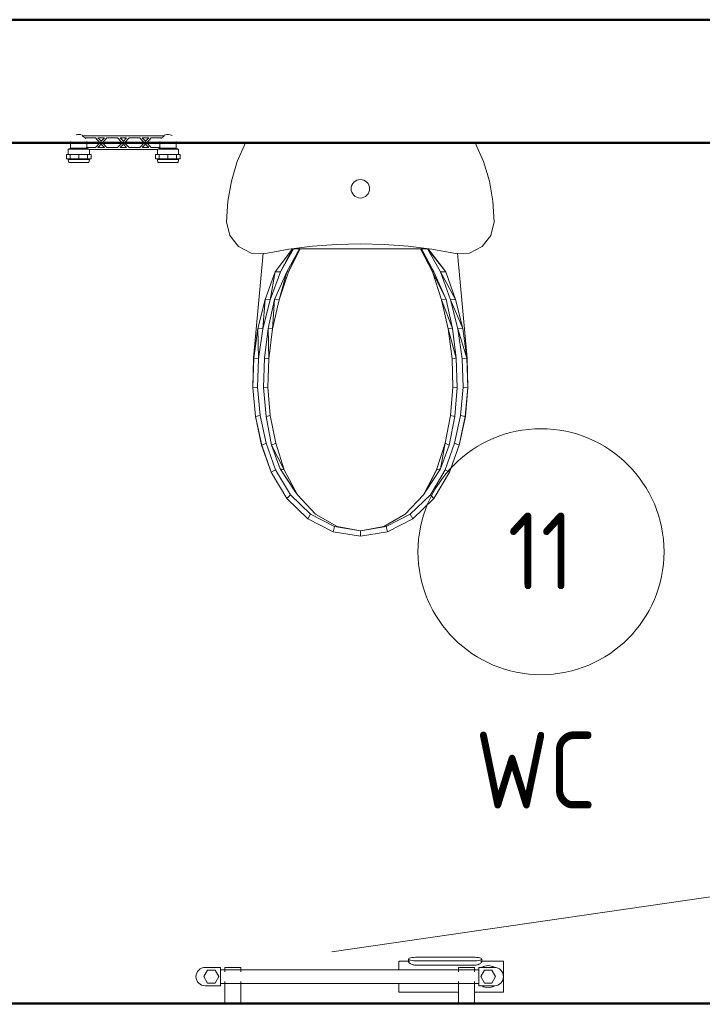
# Model space of a CAD drawing. Header units: millimetres. Extents: x 19580 to 41622, y 4748 to 42776.
# Tile 56 of 65: x 27722 to 28832, y 41174 to 42776. Entities that reach past the tile are written whole.
import ezdxf

# ---------------------------------------------------------------- set-up
doc = ezdxf.new("R2010")
doc.units = ezdxf.units.MM
doc.linetypes.add('ADSK_Скрыто', pattern=[300, 150, -150])
for name, color, linetype, lineweight in [('A-AREA-____-IDEN', 2, 'Continuous', 20), ('A-DETL-____-HDLN', 90, 'ADSK_Скрыто', 9), ('A-WALL-____-MCUT', 113, 'Continuous', 50), ('A-WALL-____-OTLN', 113, 'Continuous', 20), ('M-EQPM-___-IDEN', 50, 'Continuous', 20), ('M-EQPM-____-OTLN', 50, 'Continuous', 20)]:
    doc.layers.add(name, color=color, linetype=linetype, lineweight=lineweight)
doc.styles.add('GOST Common', font='GOST_Common.ttf', dxfattribs={"width": 0.9, "height": 125})

# ---------------------------------------------------------------- blocks, each defined once
blk = doc.blocks.new('Прямая форма - 83 new-608743-В_Этаж 01_Отопление')
at = {"layer": 'A-WALL-____-MCUT', "color": 253}
for p, q in [((8700, 0), (5700, 0)), ((5700, -200), (8700, -200))]:
    blk.add_line(p, q, dxfattribs=at)
blk = doc.blocks.new('Прямая форма - SW - 005-608744-В_Этаж 01_Отопление')
blk.add_blockref('Прямая форма - 83 new-608743-В_Этаж 01_Отопление', (0, 0))
blk = doc.blocks.new('Прямая форма - 83 new-608798-В_Этаж 01_Отопление')
at = {"layer": 'A-WALL-____-MCUT', "color": 253}
blk.add_line((1175.8, 0), (2699.1, 0), dxfattribs=at)
blk = doc.blocks.new('Прямая форма - SW - 005-608799-В_Этаж 01_Отопление')
blk.add_blockref('Прямая форма - 83 new-608798-В_Этаж 01_Отопление', (0, 0))
blk = doc.blocks.new('Прямая форма - 83 new-608817-В_Этаж 01_Отопление')
at = {"layer": 'M-EQPM-____-OTLN', "color": 9}
for p, q in [((200.1, -30.5), (186.8, 0)), ((-186.8, 0), (-200.1, -30.5)), ((-200.1, -30.5), (-209.7, -62.4)), ((209.7, -62.4), (200.1, -30.5)), ((-209.7, -62.4), (-215.5, -95.2)), ((-10.6, -64.4), (-8.3, -62.5)), ((-8.3, -62.5), (-5.7, -61.1)), ((-5.7, -61.1), (-2.9, -60.3)), ((-2.9, -60.3), (0, -60)), ((0, -60), (2.9, -60.3)), ((2.9, -60.3), (5.7, -61.1)), ((5.7, -61.1), (8.3, -62.5)), ((8.3, -62.5), (10.6, -64.4)), ((215.5, -95.2), (209.7, -62.4)), ((-15, -75), (-14.7, -72.1)), ((-14.7, -77.9), (-15, -75)), ((-14.7, -72.1), (-13.9, -69.2)), ((-13.9, -80.7), (-14.7, -77.9)), ((-13.9, -69.2), (-12.5, -66.6)), ((-12.5, -66.6), (-10.6, -64.4)), ((10.6, -64.4), (12.5, -66.6)), ((12.5, -66.6), (13.9, -69.2)), ((13.9, -69.2), (14.7, -72.1)), ((14.7, -77.9), (13.9, -80.7)), ((14.7, -72.1), (15, -75)), ((15, -75), (14.7, -77.9)), ((-215.5, -95.2), (-217.5, -128.5)), ((-12.5, -83.3), (-13.9, -80.7)), ((-10.6, -85.6), (-12.5, -83.3)), ((-8.3, -87.4), (-10.6, -85.6)), ((-5.7, -88.8), (-8.3, -87.4)), ((-2.9, -89.7), (-5.7, -88.8)), ((0, -90), (-2.9, -89.7)), ((2.9, -89.7), (0, -90)), ((5.7, -88.8), (2.9, -89.7)), ((8.3, -87.4), (5.7, -88.8)), ((10.6, -85.6), (8.3, -87.4)), ((12.5, -83.3), (10.6, -85.6)), ((13.9, -80.7), (12.5, -83.3)), ((217.5, -128.5), (215.5, -95.2)), ((-217.5, -128.5), (-212.4, -151)), ((212.4, -151), (217.5, -128.5)), ((-212.4, -151), (-198.2, -169.1)), ((198.2, -169.1), (212.4, -151)), ((-198.2, -169.1), (-177.6, -179.5)), ((-154.5, -180), (-116.2, -173.2)), ((-138.7, -210.1), (-110.2, -172.9)), ((-130.1, -210.2), (-110.2, -172.9)), ((-108.9, -172.9), (-130.1, -210.2)), ((-119.6, -210.1), (-99.2, -172.9)), ((-117.1, -210.2), (-99.2, -172.9)), ((-98, -172.9), (-117.1, -210.2)), ((-116.2, -173.2), (-77.6, -168.3)), ((-110.2, -172.9), (-108.9, -172.9)), ((-108.9, -172.9), (-99.2, -172.9)), ((-99.2, -172.9), (-98, -172.9)), ((-98, -172.9), (98, -172.9)), ((-77.6, -168.3), (-38.9, -165.4)), ((-38.9, -165.4), (0, -164.4)), ((38.9, -165.4), (0, -164.4)), ((77.6, -168.3), (38.9, -165.4)), ((77.6, -168.3), (116.2, -173.2)), ((98, -172.9), (99.2, -172.9)), ((98, -172.9), (119.6, -210.1)), ((117.1, -210.2), (98, -172.9)), ((99.2, -172.9), (108.9, -172.9)), ((99.2, -172.9), (119.6, -210.1)), ((108.9, -172.9), (110.2, -172.9)), ((108.9, -172.9), (138.7, -210.1)), ((130.1, -210.2), (108.9, -172.9)), ((110.2, -172.9), (138.7, -210.1)), ((116.2, -173.2), (154.5, -180)), ((177.6, -179.5), (198.2, -169.1)), ((-177.6, -179.5), (-154.5, -180)), ((-157.8, -179.9), (-173.5, -350.4)), ((154.5, -180), (177.6, -179.5)), ((173.5, -350.4), (157.8, -179.9)), ((-154.9, -255.3), (-138.7, -210.1)), ((-146.7, -255.5), (-138.7, -210.1)), ((-130.1, -210.2), (-146.7, -255.5)), ((-139.4, -255.3), (-119.6, -210.1)), ((-138.7, -210.1), (-130.1, -210.2)), ((-132, -255.5), (-119.6, -210.1)), ((-117.1, -210.2), (-132, -255.5)), ((-119.6, -210.1), (-117.1, -210.2)), ((119.6, -210.1), (117.1, -210.2)), ((117.1, -210.2), (139.4, -255.3)), ((132, -255.5), (117.1, -210.2)), ((119.6, -210.1), (139.4, -255.3)), ((138.7, -210.1), (130.1, -210.2)), ((130.1, -210.2), (154.9, -255.3)), ((146.7, -255.5), (130.1, -210.2)), ((138.7, -210.1), (154.9, -255.3)), ((-166.5, -302.2), (-154.9, -255.3)), ((-158.6, -302.8), (-154.9, -255.3)), ((-146.7, -255.5), (-158.6, -302.8)), ((-154.9, -255.3), (-146.7, -255.5)), ((-149.8, -302.2), (-139.4, -255.3)), ((-142.7, -302.8), (-139.4, -255.3)), ((-132, -255.5), (-142.7, -302.8)), ((-139.4, -255.3), (-132, -255.5)), ((139.4, -255.3), (132, -255.5)), ((132, -255.5), (149.8, -302.2)), ((142.7, -302.8), (132, -255.5)), ((139.4, -255.3), (149.8, -302.2)), ((154.9, -255.3), (146.7, -255.5)), ((146.7, -255.5), (166.5, -302.2)), ((158.6, -302.8), (146.7, -255.5)), ((154.9, -255.3), (166.5, -302.2)), ((-173.3, -350.4), (-166.5, -302.2)), ((-165.6, -351.3), (-166.5, -302.2)), ((-166.5, -302.2), (-158.6, -302.8)), ((-158.6, -302.8), (-165.6, -351.3)), ((-156, -350.4), (-149.8, -302.2)), ((-149, -351.3), (-149.8, -302.2)), ((-149.8, -302.2), (-142.7, -302.8)), ((-142.7, -302.8), (-149, -351.3)), ((149.8, -302.2), (142.7, -302.8)), ((142.7, -302.8), (156, -350.4)), ((149, -351.3), (142.7, -302.8)), ((149.8, -302.2), (156, -350.4)), ((166.5, -302.2), (158.6, -302.8)), ((158.6, -302.8), (173.3, -350.4)), ((165.6, -351.3), (158.6, -302.8)), ((166.5, -302.2), (173.3, -350.4)), ((-175, -398.1), (-173.5, -350.4)), ((-174.8, -398.1), (-173.3, -350.4)), ((-173.3, -350.4), (-165.6, -351.3)), ((-165.6, -351.3), (-167, -397.7)), ((-157.3, -398.1), (-156, -350.4)), ((-156, -350.4), (-149, -351.3)), ((-149, -351.3), (-150.3, -397.7)), ((156, -350.4), (149, -351.3)), ((150.3, -397.7), (149, -351.3)), ((156, -350.4), (157.3, -398.1)), ((173.3, -350.4), (165.6, -351.3)), ((167, -397.7), (165.6, -351.3)), ((173.3, -350.4), (174.8, -398.1)), ((175, -398.1), (173.5, -350.4)), ((-170.7, -445.5), (-175, -398.1)), ((-167, -397.7), (-174.8, -398.1)), ((-170.5, -445.5), (-174.8, -398.1)), ((-162.8, -443.9), (-167, -397.7)), ((-150.3, -397.7), (-157.3, -398.1)), ((-153.4, -445.5), (-157.3, -398.1)), ((-146.5, -443.9), (-150.3, -397.7)), ((150.3, -397.7), (146.5, -443.9)), ((157.3, -398.1), (150.3, -397.7)), ((157.3, -398.1), (153.4, -445.5)), ((167, -397.7), (162.8, -443.9)), ((174.8, -398.1), (167, -397.7)), ((174.8, -398.1), (170.5, -445.5)), ((170.7, -445.5), (175, -398.1)), ((-170.7, -445.5), (-160.6, -491.7)), ((-170.5, -445.5), (-162.8, -443.9)), ((-160.4, -491.7), (-170.5, -445.5)), ((-153, -488.9), (-162.8, -443.9)), ((-153.4, -445.5), (-146.5, -443.9)), ((-144.4, -491.7), (-153.4, -445.5)), ((-146.5, -443.9), (-137.7, -488.9)), ((137.7, -488.9), (146.5, -443.9)), ((153.4, -445.5), (144.4, -491.7)), ((146.5, -443.9), (153.4, -445.5)), ((153, -488.9), (162.8, -443.9)), ((170.5, -445.5), (160.4, -491.7)), ((160.6, -491.7), (170.7, -445.5)), ((162.8, -443.9), (170.5, -445.5)), ((-160.6, -491.7), (-144.9, -535.9)), ((-160.4, -491.7), (-153, -488.9)), ((-144.8, -535.9), (-160.4, -491.7)), ((-137.8, -531.8), (-153, -488.9)), ((-144.4, -491.7), (-137.7, -488.9)), ((-130.3, -530.2), (-144.4, -491.7)), ((-124, -531.8), (-144.4, -491.7)), ((-137.7, -488.9), (-124, -531.8)), ((124, -531.8), (137.7, -488.9)), ((137.7, -488.9), (130.3, -530.2)), ((144.4, -491.7), (130.3, -530.2)), ((144.4, -491.7), (137.7, -488.9)), ((153, -488.9), (137.8, -531.8)), ((160.4, -491.7), (144.8, -535.9)), ((144.9, -535.9), (160.6, -491.7)), ((160.4, -491.7), (153, -488.9)), ((-144.9, -535.9), (-119.7, -578.7)), ((-144.8, -535.9), (-137.8, -531.8)), ((-119.6, -578.7), (-144.8, -535.9)), ((-113.8, -572.6), (-137.8, -531.8)), ((-107.6, -565), (-130.3, -530.2)), ((-102.4, -572.6), (-130.3, -530.2)), ((-130.3, -530.2), (-124, -531.8)), ((-124, -531.8), (-102.4, -572.6)), ((102.4, -572.6), (124, -531.8)), ((130.3, -530.2), (107.6, -565)), ((124, -531.8), (107.6, -565)), ((113.8, -572.6), (137.8, -531.8)), ((144.8, -535.9), (119.6, -578.7)), ((119.7, -578.7), (144.9, -535.9)), ((130.3, -530.2), (124, -531.8)), ((137.8, -531.8), (144.8, -535.9)), ((-119.6, -578.7), (-113.8, -572.6)), ((-81.1, -604.2), (-113.8, -572.6)), ((-102.4, -572.6), (-107.6, -565)), ((-73, -604.2), (-102.4, -572.6)), ((73, -604.2), (102.4, -572.6)), ((81.1, -604.2), (113.8, -572.6)), ((107.6, -565), (102.4, -572.6)), ((119.6, -578.7), (113.8, -572.6)), ((-119.7, -578.7), (-85.3, -611.8)), ((-85.2, -611.8), (-119.6, -578.7)), ((119.6, -578.7), (85.2, -611.8)), ((85.3, -611.8), (119.7, -578.7)), ((-85.2, -611.8), (-81.1, -604.2)), ((-42.2, -624.1), (-81.1, -604.2)), ((-37.9, -624.1), (-73, -604.2)), ((37.9, -624.1), (73, -604.2)), ((42.2, -624.1), (81.1, -604.2)), ((85.2, -611.8), (81.1, -604.2)), ((-85.3, -611.8), (-44.3, -632.8)), ((-44.3, -632.8), (-85.2, -611.8)), ((-44.3, -632.8), (-42.2, -624.1)), ((0, -631), (-42.2, -624.1)), ((-37.9, -624.1), (0, -631)), ((42.2, -624.1), (0, -631)), ((0, -631), (37.9, -624.1)), ((44.3, -632.8), (42.2, -624.1)), ((85.2, -611.8), (44.3, -632.8)), ((44.3, -632.8), (85.3, -611.8)), ((0, -640), (-44.3, -632.8)), ((-44.3, -632.8), (0, -640)), ((0, -640), (0, -631)), ((44.3, -632.8), (0, -640)), ((0, -640), (44.3, -632.8))]:
    blk.add_line(p, q, dxfattribs=at)
blk = doc.blocks.new('Прямая форма - FU - 054-608818-В_Этаж 01_Отопление')
blk.add_blockref('Прямая форма - 83 new-608817-В_Этаж 01_Отопление', (0, 0))
blk = doc.blocks.new('83 new_ifc_RVT-1-В_Этаж 01_Отопление')
at = {"layer": 'A-WALL-____-OTLN', "color": 9, "lineweight": 20}
blk.add_blockref('Прямая форма - SW - 005-608744-В_Этаж 01_Отопление', (21210.3, 42775.8), dxfattribs=at)
at = {"layer": 'A-WALL-____-OTLN', "color": 9, "lineweight": 20, "rotation": 180}
blk.add_blockref('Прямая форма - SW - 005-608799-В_Этаж 01_Отопление', (30210.3, 41175.8), dxfattribs=at)
at = {"layer": 'M-EQPM-____-OTLN', "color": 9, "lineweight": 20}
blk.add_blockref('Прямая форма - FU - 054-608818-В_Этаж 01_Отопление', (28275.9, 42575.8), dxfattribs=at)
blk = doc.blocks.new('VTp_724_0 Водорозетка двойная - VTp_724_0-V15-В_Этаж 01_Отопление')
at = {"layer": 'M-EQPM-____-OTLN'}
for p, q in [((-92.6, 26.1), (-86.7, 26.1)), ((-92.6, 19.4), (-92.6, 26.1)), ((-86.7, 19.4), (-92.6, 19.4)), ((-88.9, 32), (-89.8, 27.2)), ((-89.8, 27.2), (-89.8, 26.1)), ((-55.3, 27.2), (-89.8, 27.2)), ((-89.8, 19.4), (-89.8, 10.4)), ((-56.2, 32), (-88.9, 32)), ((-86.7, 26.1), (-72.5, 26.1)), ((-86.7, 19.4), (-86.7, 26.1)), ((-72.5, 19.4), (-86.7, 19.4)), ((-72.5, 26.1), (-58.3, 26.1)), ((-72.5, 19.4), (-72.5, 26.1)), ((-58.3, 19.4), (-72.5, 19.4)), ((-58.3, 26.1), (-52.4, 26.1)), ((-58.3, 26.1), (-58.3, 19.4)), ((-52.4, 19.4), (-58.3, 19.4)), ((-55.3, 27.2), (-56.2, 32)), ((-55.3, 26.1), (-55.3, 27.2)), ((-55.3, 11), (-55.3, 19.4)), ((-52.4, 19.4), (-52.4, 26.1)), ((52.4, 26.1), (58.3, 26.1)), ((52.4, 19.4), (52.4, 26.1)), ((58.3, 19.4), (52.4, 19.4)), ((56.1, 32), (55.2, 27.2)), ((55.2, 27.2), (55.2, 26.1)), ((55.2, 19.4), (55.2, 11)), ((89.7, 27.2), (55.2, 27.2)), ((88.8, 32), (56.1, 32)), ((58.3, 26.1), (72.5, 26.1)), ((58.3, 19.4), (58.3, 26.1)), ((72.5, 19.4), (58.3, 19.4)), ((72.5, 26.1), (86.7, 26.1)), ((72.5, 19.4), (72.5, 26.1)), ((86.7, 19.4), (72.5, 19.4)), ((86.7, 26.1), (92.6, 26.1)), ((86.7, 26.1), (86.7, 19.4)), ((92.6, 19.4), (86.7, 19.4)), ((89.7, 27.2), (88.8, 32)), ((89.7, 26.1), (89.7, 27.2)), ((89.7, 10.4), (89.7, 19.4)), ((92.6, 19.4), (92.6, 26.1)), ((-89.8, 10.4), (-85.9, 8.8)), ((-56, 10.4), (-89.8, 10.4)), ((-85.9, 8.8), (-85.9, 0)), ((-60.1, 8.8), (-85.9, 8.8)), ((-60.1, 8.8), (-60.1, 8)), ((-60.1, 8), (-45.3, 8)), ((-59.1, 0), (-59.1, 8)), ((56, 11), (-56, 11)), ((-56, 11), (-56, 10.4)), ((-45.3, 8), (-38, 0)), ((-36, 2.2), (-41.2, 8)), ((-41.2, 8), (-30.8, 8)), ((-30.8, 8), (-36, 2.2)), ((-34, 0), (-26.7, 8)), ((-26.7, 8), (-9.3, 8)), ((-9.3, 8), (-2, 0)), ((0, 2.2), (-5.2, 8)), ((-5.2, 8), (5.2, 8)), ((5.2, 8), (0, 2.2)), ((2, 0), (9.3, 8)), ((9.3, 8), (26.7, 8)), ((26.7, 8), (34, 0)), ((30.8, 8), (41.2, 8)), ((36, 2.2), (30.8, 8)), ((41.2, 8), (36, 2.2)), ((38, 0), (45.3, 8)), ((45.3, 8), (60.1, 8)), ((56, 10.4), (56, 11)), ((89.7, 10.4), (56, 10.4)), ((59.1, 8), (59.1, 0)), ((85.9, 8.8), (60.1, 8.8)), ((60.1, 8), (60.1, 8.8)), ((85.9, 8.8), (89.7, 10.4)), ((85.9, 0), (85.9, 8.8)), ((-66.7, -11), (66.7, -11)), ((-45.3, -8), (-63, -8)), ((-38, 0), (-45.3, -8)), ((-41.2, -8), (-36, -2.2)), ((-30.8, -8), (-41.2, -8)), ((-36, -2.2), (-30.8, -8)), ((-26.7, -8), (-34, 0)), ((-9.3, -8), (-26.7, -8)), ((-2, 0), (-9.3, -8)), ((-5.2, -8), (0, -2.2)), ((5.2, -8), (-5.2, -8)), ((0, -2.2), (5.2, -8)), ((9.3, -8), (2, 0)), ((26.7, -8), (9.3, -8)), ((34, 0), (26.7, -8)), ((30.8, -8), (36, -2.2)), ((41.2, -8), (30.8, -8)), ((36, -2.2), (41.2, -8)), ((45.3, -8), (38, 0)), ((63, -8), (45.3, -8))]:
    blk.add_line(p, q, dxfattribs=at)
for centre, radius, start, end in [((-72.5, 0), 13.4, 180, 188.2152), ((-212.1, 402.2), 421.7, 291.1285, 291.7236), ((-72.5, 0), 13.4, 352.5609, 0), ((-72.5, 0), 13.4, 351.8321, 360), ((212.1, 402.2), 421.7, 248.2764, 248.8715), ((72.5, 0), 13.4, 180, 187.4391), ((72.5, 0), 13.4, 180, 188.1679), ((72.5, 0), 13.4, 351.7848, 0), ((-72.5, 0), 13.4, 240, 293.6489), ((-72.5, 0), 13.4, 296.8936, 306.3065), ((-72.5, 0), 13.4, 323.3436, 330.7909), ((-72.5, 0), 13.4, 323.0818, 328.7777), ((-72.5, 0), 13.4, 322.9736, 327.3258), ((72.5, 0), 13.4, 209.2091, 216.6564), ((72.5, 0), 13.4, 211.2223, 216.9182), ((72.5, 0), 13.4, 212.6742, 217.0264), ((72.5, 0), 13.4, 233.6935, 243.1064), ((72.5, 0), 13.4, 246.3511, 288.109)]:
    blk.add_arc(centre, radius, start, end, dxfattribs=at)
for points in [[(-63, -8), (-63.5, -8.6), (-64.7, -9.7), (-66, -10.6), (-66.7, -11)], [(66.7, -11), (66, -10.6), (64.7, -9.7), (63.5, -8.6), (63, -8)]]:
    blk.add_open_spline(points, degree=3, dxfattribs=at)
blk = doc.blocks.new('THERMEX_Электрический_полотенцесушитель_Menta - THERMEX_MENTA-1657908-В_Этаж 01_Отопление')
at = {"layer": 'A-DETL-____-HDLN'}
for p, q in [((-202.9, 15), (-202.9, 15)), ((-202.9, 15), (-202.9, 15)), ((-177.1, 15), (-177.1, 15)), ((-177.1, 15), (-177.1, 15)), ((177.1, 15), (177.1, 15)), ((177.1, 15), (177.1, 15)), ((202.9, 15), (202.9, 15)), ((202.9, 15), (202.9, 15)), ((-202.9, -45), (-202.9, -45)), ((-202.9, -45), (-202.9, -45)), ((-177.1, -45), (-177.1, -45)), ((-177.1, -45), (-177.1, -45)), ((177.1, -45), (177.1, -45)), ((177.1, -45), (177.1, -45)), ((202.9, -45), (202.9, -45)), ((202.9, -45), (202.9, -45))]:
    blk.add_line(p, q, dxfattribs=at)
at = {"layer": 'M-EQPM-____-OTLN'}
for p, q in [((97.9, 25), (80, 25)), ((80, 25), (80, 11.1)), ((95.8, 28.6), (95.8, 24.1)), ((203.8, 31.4), (106.8, 31.4)), ((106.8, 25.7), (203.8, 25.7)), ((203.8, 18.8), (106.8, 18.8)), ((250, 25), (212.6, 25)), ((214.8, 24.1), (214.8, 28.6)), ((250, -25), (250, 25)), ((-231, 10.4), (-237, 0)), ((-237, 0), (-231, -10.4)), ((-210, 15), (-235, 15)), ((-219, 10.4), (-231, 10.4)), ((-213, 0), (-219, 10.4)), ((-219, -10.4), (-213, 0)), ((-210, -15), (-210, 15)), ((210, 11), (-210, 11)), ((-203, 15), (-203, 7.7)), ((-203, 15), (-203, 11)), ((-202.9, 15), (-202.9, 15)), ((-177.1, 15), (-177.1, 15)), ((-177, 7.8), (-177, 15)), ((-177, 11), (-177, 15)), ((177, 15), (177, 7.8)), ((177, 15), (177, 11)), ((177.1, 15), (177.1, 15)), ((202.9, 15), (202.9, 15)), ((203, 7.8), (203, 15)), ((203, 11), (203, 15)), ((235, 15), (210, 15)), ((210, 15), (210, -15)), ((219, 10.4), (213, 0)), ((213, 0), (219, -10.4)), ((231, 10.4), (219, 10.4)), ((237, 0), (231, 10.4)), ((231, -10.4), (237, 0)), ((-235, -15), (-210, -15)), ((-231, -10.4), (-219, -10.4)), ((-210, -11), (210, -11)), ((-203, -7.8), (-203, -45)), ((-203, -11), (-203, -45)), ((-177, -45), (-177, -7.8)), ((-177, -45), (-177, -11)), ((80, -11), (80, -25)), ((177, -7.8), (177, -45)), ((177, -11), (177, -45)), ((203, -45), (203, -7.7)), ((203, -45), (203, -11)), ((210, -15), (235, -15)), ((219, -10.4), (231, -10.4)), ((80, -25), (177.1, -25)), ((202.9, -25), (250, -25)), ((-202.9, -45), (-202.9, -45)), ((-177.1, -45), (-177.1, -45)), ((177.1, -45), (177.1, -45)), ((202.9, -45), (202.9, -45))]:
    blk.add_line(p, q, dxfattribs=at)
at = {"layer": 'M-EQPM-____-OTLN', "flags": 128}
for points in [[(-202.9, 15), (-202.4, 15), (-201.3, 15), (-199.7, 15), (-197.6, 15), (-195.3, 15), (-192.7, 15), (-190, 15)], [(-190, 15), (-187.3, 15), (-184.7, 15), (-182.4, 15), (-180.3, 15), (-178.7, 15), (-177.6, 15), (-177.1, 15)], [(177.1, 15), (177.6, 15), (178.7, 15), (180.3, 15), (182.4, 15), (184.7, 15), (187.3, 15), (190, 15)], [(190, 15), (192.7, 15), (195.3, 15), (197.6, 15), (199.7, 15), (201.3, 15), (202.4, 15), (202.9, 15)], [(-190, -45), (-192.7, -45), (-195.3, -45), (-197.6, -45), (-199.7, -45), (-201.3, -45), (-202.4, -45), (-202.9, -45)], [(-177.1, -45), (-177.6, -45), (-178.7, -45), (-180.3, -45), (-182.4, -45), (-184.7, -45), (-187.3, -45), (-190, -45)], [(190, -45), (187.3, -45), (184.7, -45), (182.4, -45), (180.3, -45), (178.7, -45), (177.6, -45), (177.1, -45)], [(202.9, -45), (202.4, -45), (201.3, -45), (199.7, -45), (197.6, -45), (195.3, -45), (192.7, -45), (190, -45)]]:
    blk.add_lwpolyline(points, dxfattribs=at)
at = {"layer": 'M-EQPM-____-OTLN'}
for centre, radius, start, end in [((225, 0), 18, 56.9143, 123.0857), ((-235, 0), 15, 90, 270), ((235, 0), 15, 270, 90), ((225, 0), 18, 236.9143, 303.0857)]:
    blk.add_arc(centre, radius, start, end, dxfattribs=at)
for centre, start_param, end_param in [((106.8, 28.6), 4.712389, 7.853982), ((203.8, 28.6), 1.570796, 4.712389)]:
    blk.add_ellipse(centre, major_axis=(-11, 0), ratio=0.258819, start_param=start_param, end_param=end_param, dxfattribs=at)
for points, knots in [([(106.8, 18.8), (105.8, 18.8), (104, 18.9), (101.5, 19.6), (99.3, 20.6), (97.4, 21.9), (96.3, 22.9), (95.9, 23.6), (95.8, 23.8), (95.8, 23.8)], [0, 0, 0, 0, 0.1111111, 0.2222222, 0.3333333, 0.4444444, 0.5833333, 0.6527778, 0.6666667, 0.6666667, 0.6666667, 0.6666667]), ([(214.7, 23.8), (214.6, 23.5), (214.2, 22.8), (212.6, 21.5), (210.6, 20.3), (208.7, 19.6), (206.6, 19), (204.9, 18.8), (203.8, 18.8)], [0.3333333, 0.3333333, 0.3333333, 0.3333333, 0.4444444, 0.5833333, 0.7222222, 0.7916667, 0.8611111, 1, 1, 1, 1])]:
    blk.add_open_spline(points, degree=3, knots=knots, dxfattribs=at)
blk = doc.blocks.new('ADSK_M_Помещения - Номер Имя-152985-В_Этаж 01_Отопление')
at = {"layer": 'A-AREA-____-IDEN'}
blk.add_circle((0, 0), 4, dxfattribs=at)

msp = doc.modelspace()

# ---------------------------------------------------------------- linework, layer by layer
at = {"layer": 'M-EQPM-___-IDEN'}
msp.add_line((28229.5, 41259.7), (30587.6, 41602.4), dxfattribs=at)

# ---------------------------------------------------------------- block references
at = {"lineweight": 9}
msp.add_blockref('83 new_ifc_RVT-1-В_Этаж 01_Отопление', (0, 0), dxfattribs=at)
at = {"layer": 'A-AREA-____-IDEN', "xscale": 49.99999999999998, "yscale": 49.99999999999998, "zscale": 49.99999999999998}
msp.add_blockref('ADSK_M_Помещения - Номер Имя-152985-В_Этаж 01_Отопление', (28569.6, 41910.5), dxfattribs=at)
at = {"layer": 'A-DETL-____-HDLN'}
msp.add_blockref('THERMEX_Электрический_полотенцесушитель_Menta - THERMEX_MENTA-1657908-В_Этаж 01_Отопление', (28258.6, 41219.5), dxfattribs=at)
at = {"layer": 'M-EQPM-____-OTLN', "rotation": 180}
msp.add_blockref('VTp_724_0 Водорозетка двойная - VTp_724_0-V15-В_Этаж 01_Отопление', (27890.5, 42575.8), dxfattribs=at)

# ---------------------------------------------------------------- texts
at = {"layer": 'A-AREA-____-IDEN', "lineweight": 9, "char_height": 125, "attachment_point": 1, "style": 'GOST Common'}
for s, insert, width in [('11', (28515.6, 41974.3), 137.089), ('WC', (28462.8, 41617.9), 248.924)]:
    msp.add_mtext(s, dxfattribs=dict(at, insert=insert, width=width))

doc.saveas('drawing.dxf')
